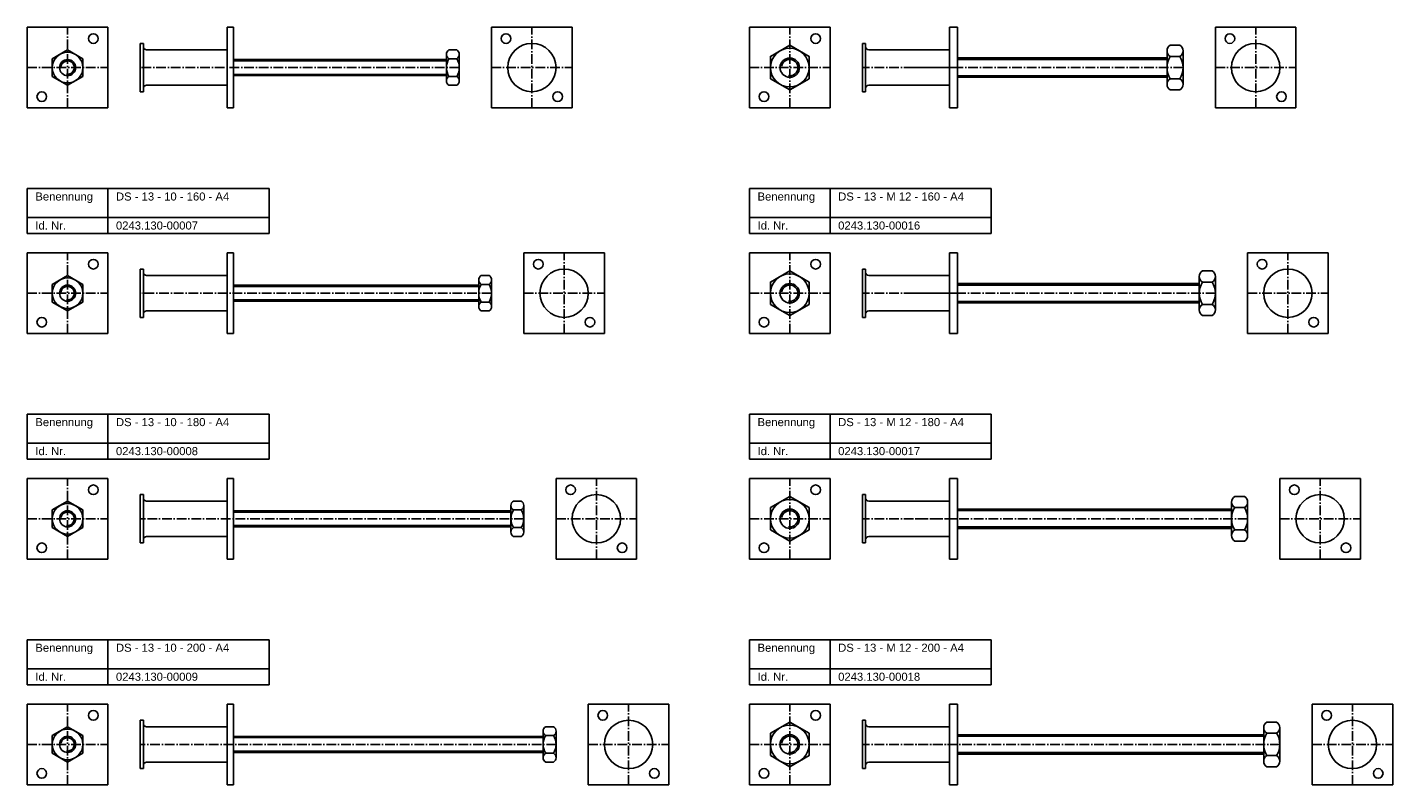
# Model space of a CAD drawing. Header units: millimetres. Extents: x 77 to 2545, y 1116 to 2936.
# Tile 1 of 8: x 77 to 924, y 1726 to 2196. Entities that reach past the tile are written whole.
import ezdxf

# ---------------------------------------------------------------- set-up
doc = ezdxf.new("R2010")
doc.units = ezdxf.units.MM
doc.header["$LTSCALE"] = 0.5
doc.linetypes.add('achse', pattern=[18, 12, -3, 0, -3])
doc.layers.add('HALFEN', color=2, linetype='CONTINUOUS')
doc.styles.add('ARIAL50', font='ARIAL.TTF', dxfattribs={"height": 5})

msp = doc.modelspace()

# ---------------------------------------------------------------- linework, layer by layer
at = {"layer": 'HALFEN'}
for p, q in [((77.25, 2196.25), (127.25, 2196.25)), ((77.25, 2146.25), (77.25, 2196.25)), ((127.25, 2196.25), (127.25, 2146.25)), ((201.25, 2196.25), (201.25, 2146.25)), ((205.25, 2196.25), (201.25, 2196.25)), ((205.25, 2146.25), (205.25, 2196.25)), ((365.25, 2196.25), (415.25, 2196.25)), ((365.25, 2146.25), (365.25, 2196.25)), ((415.25, 2196.25), (415.25, 2146.25)), ((525.25, 2196.25), (575.25, 2196.25)), ((525.25, 2146.25), (525.25, 2196.25)), ((575.25, 2196.25), (575.25, 2146.25)), ((649.25, 2196.25), (649.25, 2146.25)), ((654.25, 2196.25), (649.25, 2196.25)), ((654.25, 2146.25), (654.25, 2196.25)), ((814.25, 2146.25), (814.25, 2196.25)), ((814.25, 2196.25), (864.25, 2196.25)), ((864.25, 2196.25), (864.25, 2146.25)), ((147.25, 2186.25), (147.25, 2156.25)), ((147.25, 2186.25), (149.25, 2186.25)), ((149.25, 2186.25), (149.25, 2156.25)), ((595.25, 2186.25), (595.25, 2156.25)), ((595.25, 2186.25), (597.25, 2186.25)), ((597.25, 2186.25), (597.25, 2156.25)), ((102.25, 2182.22), (92.75, 2176.73)), ((111.75, 2176.73), (102.25, 2182.22)), ((201.25, 2182.25), (151.25, 2182.25)), ((337.25, 2163.02), (337.25, 2179.48)), ((343.67, 2182.22), (338.83, 2182.22)), ((345.25, 2163.02), (345.25, 2179.48)), ((649.25, 2182.25), (599.25, 2182.25)), ((784.25, 2177.25), (654.25, 2177.25)), ((784.25, 2160.86), (784.25, 2181.64)), ((792.25, 2185.11), (786.25, 2185.11)), ((792.25, 2178.18), (786.25, 2178.18)), ((794.25, 2160.86), (794.25, 2181.64)), ((92.75, 2176.73), (92.75, 2165.77)), ((111.75, 2165.77), (111.75, 2176.73)), ((337.25, 2176.25), (205.25, 2176.25)), ((337.25, 2175.44), (205.25, 2175.44)), ((343.67, 2176.73), (338.83, 2176.73)), ((784.25, 2176.3), (654.25, 2176.3)), ((92.75, 2165.77), (102.25, 2160.28)), ((102.25, 2160.28), (111.75, 2165.77)), ((201.25, 2160.25), (151.25, 2160.25)), ((337.25, 2167.06), (205.25, 2167.06)), ((337.25, 2166.25), (205.25, 2166.25)), ((343.67, 2165.77), (338.83, 2165.77)), ((343.67, 2160.28), (338.83, 2160.28)), ((649.25, 2160.25), (599.25, 2160.25)), ((784.25, 2166.2), (654.25, 2166.2)), ((784.25, 2165.25), (654.25, 2165.25)), ((792.25, 2164.32), (786.25, 2164.32)), ((147.25, 2156.25), (149.25, 2156.25)), ((595.25, 2156.25), (597.25, 2156.25)), ((792.25, 2157.39), (786.25, 2157.39)), ((127.25, 2146.25), (77.25, 2146.25)), ((205.25, 2146.25), (201.25, 2146.25)), ((415.25, 2146.25), (365.25, 2146.25)), ((575.25, 2146.25), (525.25, 2146.25)), ((654.25, 2146.25), (649.25, 2146.25)), ((864.25, 2146.25), (814.25, 2146.25)), ((77.25, 2096.25), (227.25, 2096.25)), ((77.25, 2068.25), (77.25, 2096.25)), ((127.25, 2068.25), (127.25, 2096.25)), ((227.25, 2068.25), (227.25, 2096.25)), ((525.25, 2096.25), (675.25, 2096.25)), ((525.25, 2068.25), (525.25, 2096.25)), ((575.25, 2068.25), (575.25, 2096.25)), ((675.25, 2068.25), (675.25, 2096.25)), ((77.25, 2078.25), (227.25, 2078.25)), ((525.25, 2078.25), (675.25, 2078.25)), ((77.25, 2068.25), (227.25, 2068.25)), ((525.25, 2068.25), (675.25, 2068.25)), ((77.25, 2056.25), (127.25, 2056.25)), ((77.25, 2006.25), (77.25, 2056.25)), ((127.25, 2056.25), (127.25, 2006.25)), ((201.25, 2056.25), (201.25, 2006.25)), ((205.25, 2056.25), (201.25, 2056.25)), ((205.25, 2006.25), (205.25, 2056.25)), ((385.25, 2006.25), (385.25, 2056.25)), ((385.25, 2056.25), (435.25, 2056.25)), ((435.25, 2056.25), (435.25, 2006.25)), ((525.25, 2056.25), (575.25, 2056.25)), ((525.25, 2006.25), (525.25, 2056.25)), ((575.25, 2056.25), (575.25, 2006.25)), ((649.25, 2056.25), (649.25, 2006.25)), ((654.25, 2056.25), (649.25, 2056.25)), ((654.25, 2006.25), (654.25, 2056.25)), ((834.25, 2056.25), (884.25, 2056.25)), ((834.25, 2006.25), (834.25, 2056.25)), ((884.25, 2056.25), (884.25, 2006.25)), ((102.25, 2042.22), (92.75, 2036.73)), ((111.75, 2036.73), (102.25, 2042.22)), ((147.25, 2046.25), (147.25, 2016.25)), ((147.25, 2046.25), (149.25, 2046.25)), ((149.25, 2046.25), (149.25, 2016.25)), ((201.25, 2042.25), (151.25, 2042.25)), ((363.67, 2042.22), (358.83, 2042.22)), ((595.25, 2046.25), (595.25, 2016.25)), ((595.25, 2046.25), (597.25, 2046.25)), ((597.25, 2046.25), (597.25, 2016.25)), ((649.25, 2042.25), (599.25, 2042.25)), ((804.25, 2020.86), (804.25, 2041.64)), ((812.25, 2045.11), (806.25, 2045.11)), ((814.25, 2020.86), (814.25, 2041.64)), ((92.75, 2036.73), (92.75, 2025.77)), ((111.75, 2025.77), (111.75, 2036.73)), ((357.25, 2036.25), (205.25, 2036.25)), ((357.25, 2035.44), (205.25, 2035.44)), ((357.25, 2023.02), (357.25, 2039.48)), ((363.67, 2036.73), (358.83, 2036.73)), ((365.25, 2023.02), (365.25, 2039.48)), ((804.25, 2037.25), (654.25, 2037.25)), ((804.25, 2036.3), (654.25, 2036.3)), ((812.25, 2038.18), (806.25, 2038.18)), ((92.75, 2025.77), (102.25, 2020.28)), ((102.25, 2020.28), (111.75, 2025.77)), ((357.25, 2027.06), (205.25, 2027.06)), ((357.25, 2026.25), (205.25, 2026.25)), ((363.67, 2025.77), (358.83, 2025.77)), ((804.25, 2026.2), (654.25, 2026.2)), ((804.25, 2025.25), (654.25, 2025.25)), ((147.25, 2016.25), (149.25, 2016.25)), ((201.25, 2020.25), (151.25, 2020.25)), ((363.67, 2020.28), (358.83, 2020.28)), ((595.25, 2016.25), (597.25, 2016.25)), ((649.25, 2020.25), (599.25, 2020.25)), ((812.25, 2024.32), (806.25, 2024.32)), ((812.25, 2017.39), (806.25, 2017.39)), ((127.25, 2006.25), (77.25, 2006.25)), ((205.25, 2006.25), (201.25, 2006.25)), ((435.25, 2006.25), (385.25, 2006.25)), ((575.25, 2006.25), (525.25, 2006.25)), ((654.25, 2006.25), (649.25, 2006.25)), ((884.25, 2006.25), (834.25, 2006.25)), ((77.25, 1956.25), (227.25, 1956.25)), ((77.25, 1928.25), (77.25, 1956.25)), ((127.25, 1928.25), (127.25, 1956.25)), ((227.25, 1928.25), (227.25, 1956.25)), ((525.25, 1956.25), (675.25, 1956.25)), ((525.25, 1928.25), (525.25, 1956.25)), ((575.25, 1928.25), (575.25, 1956.25)), ((675.25, 1928.25), (675.25, 1956.25)), ((77.25, 1938.25), (227.25, 1938.25)), ((525.25, 1938.25), (675.25, 1938.25)), ((77.25, 1928.25), (227.25, 1928.25)), ((525.25, 1928.25), (675.25, 1928.25)), ((77.25, 1916.25), (127.25, 1916.25)), ((77.25, 1866.25), (77.25, 1916.25)), ((127.25, 1916.25), (127.25, 1866.25)), ((201.25, 1916.25), (201.25, 1866.25)), ((205.25, 1916.25), (201.25, 1916.25)), ((205.25, 1866.25), (205.25, 1916.25)), ((405.25, 1916.25), (455.25, 1916.25)), ((405.25, 1866.25), (405.25, 1916.25)), ((455.25, 1916.25), (455.25, 1866.25)), ((525.25, 1916.25), (575.25, 1916.25)), ((525.25, 1866.25), (525.25, 1916.25)), ((575.25, 1916.25), (575.25, 1866.25)), ((649.25, 1916.25), (649.25, 1866.25)), ((654.25, 1916.25), (649.25, 1916.25)), ((654.25, 1866.25), (654.25, 1916.25)), ((854.25, 1916.25), (904.25, 1916.25)), ((854.25, 1866.25), (854.25, 1916.25)), ((904.25, 1916.25), (904.25, 1866.25)), ((147.25, 1906.25), (149.25, 1906.25)), ((147.25, 1906.25), (147.25, 1876.25)), ((149.25, 1906.25), (149.25, 1876.25)), ((595.25, 1906.25), (597.25, 1906.25)), ((595.25, 1906.25), (595.25, 1876.25)), ((597.25, 1906.25), (597.25, 1876.25)), ((102.25, 1902.22), (92.75, 1896.73)), ((111.75, 1896.73), (102.25, 1902.22)), ((201.25, 1902.25), (151.25, 1902.25)), ((377.25, 1883.02), (377.25, 1899.48)), ((383.67, 1902.22), (378.83, 1902.22)), ((385.25, 1883.02), (385.25, 1899.48)), ((649.25, 1902.25), (599.25, 1902.25)), ((824.25, 1880.86), (824.25, 1901.64)), ((832.25, 1905.11), (826.25, 1905.11)), ((832.25, 1898.18), (826.25, 1898.18)), ((834.25, 1880.86), (834.25, 1901.64)), ((92.75, 1896.73), (92.75, 1885.77)), ((111.75, 1885.77), (111.75, 1896.73)), ((377.25, 1896.25), (205.25, 1896.25)), ((377.25, 1895.44), (205.25, 1895.44)), ((383.67, 1896.73), (378.83, 1896.73)), ((824.25, 1897.25), (654.25, 1897.25)), ((824.25, 1896.3), (654.25, 1896.3)), ((92.75, 1885.77), (102.25, 1880.28)), ((102.25, 1880.28), (111.75, 1885.77)), ((377.25, 1887.06), (205.25, 1887.06)), ((377.25, 1886.25), (205.25, 1886.25)), ((383.67, 1885.77), (378.83, 1885.77)), ((824.25, 1886.2), (654.25, 1886.2)), ((824.25, 1885.25), (654.25, 1885.25)), ((832.25, 1884.32), (826.25, 1884.32)), ((147.25, 1876.25), (149.25, 1876.25)), ((201.25, 1880.25), (151.25, 1880.25)), ((383.67, 1880.28), (378.83, 1880.28)), ((595.25, 1876.25), (597.25, 1876.25)), ((649.25, 1880.25), (599.25, 1880.25)), ((832.25, 1877.39), (826.25, 1877.39)), ((127.25, 1866.25), (77.25, 1866.25)), ((205.25, 1866.25), (201.25, 1866.25)), ((455.25, 1866.25), (405.25, 1866.25)), ((575.25, 1866.25), (525.25, 1866.25)), ((654.25, 1866.25), (649.25, 1866.25)), ((904.25, 1866.25), (854.25, 1866.25)), ((77.25, 1816.25), (227.25, 1816.25)), ((77.25, 1788.25), (77.25, 1816.25)), ((127.25, 1788.25), (127.25, 1816.25)), ((227.25, 1788.25), (227.25, 1816.25)), ((525.25, 1816.25), (675.25, 1816.25)), ((525.25, 1788.25), (525.25, 1816.25)), ((575.25, 1788.25), (575.25, 1816.25)), ((675.25, 1788.25), (675.25, 1816.25)), ((77.25, 1798.25), (227.25, 1798.25)), ((525.25, 1798.25), (675.25, 1798.25)), ((77.25, 1788.25), (227.25, 1788.25)), ((525.25, 1788.25), (675.25, 1788.25)), ((77.25, 1776.25), (127.25, 1776.25)), ((77.25, 1726.25), (77.25, 1776.25)), ((127.25, 1776.25), (127.25, 1726.25)), ((201.25, 1776.25), (201.25, 1726.25)), ((205.25, 1776.25), (201.25, 1776.25)), ((205.25, 1726.25), (205.25, 1776.25)), ((425.25, 1776.25), (475.25, 1776.25)), ((425.25, 1726.25), (425.25, 1776.25)), ((475.25, 1776.25), (475.25, 1726.25)), ((525.25, 1776.25), (575.25, 1776.25)), ((525.25, 1726.25), (525.25, 1776.25)), ((575.25, 1776.25), (575.25, 1726.25)), ((649.25, 1776.25), (649.25, 1726.25)), ((654.25, 1776.25), (649.25, 1776.25)), ((654.25, 1726.25), (654.25, 1776.25)), ((874.25, 1776.25), (924.25, 1776.25)), ((874.25, 1726.25), (874.25, 1776.25)), ((924.25, 1776.25), (924.25, 1726.25)), ((102.25, 1762.22), (92.75, 1756.73)), ((111.75, 1756.73), (102.25, 1762.22)), ((147.25, 1766.25), (147.25, 1736.25)), ((147.25, 1766.25), (149.25, 1766.25)), ((149.25, 1766.25), (149.25, 1736.25)), ((201.25, 1762.25), (151.25, 1762.25)), ((403.67, 1762.22), (398.83, 1762.22)), ((595.25, 1766.25), (595.25, 1736.25)), ((595.25, 1766.25), (597.25, 1766.25)), ((597.25, 1766.25), (597.25, 1736.25)), ((649.25, 1762.25), (599.25, 1762.25)), ((852.25, 1765.11), (846.25, 1765.11)), ((92.75, 1756.73), (92.75, 1745.77)), ((111.75, 1745.77), (111.75, 1756.73)), ((397.25, 1756.25), (205.25, 1756.25)), ((397.25, 1755.44), (205.25, 1755.44)), ((397.25, 1743.02), (397.25, 1759.48)), ((403.67, 1756.73), (398.83, 1756.73)), ((405.25, 1743.02), (405.25, 1759.48)), ((844.25, 1757.25), (654.25, 1757.25)), ((844.25, 1756.3), (654.25, 1756.3)), ((844.25, 1740.86), (844.25, 1761.64)), ((852.25, 1758.18), (846.25, 1758.18)), ((854.25, 1740.86), (854.25, 1761.64)), ((92.75, 1745.77), (102.25, 1740.28)), ((102.25, 1740.28), (111.75, 1745.77)), ((397.25, 1747.06), (205.25, 1747.06)), ((397.25, 1746.25), (205.25, 1746.25)), ((403.67, 1745.77), (398.83, 1745.77)), ((844.25, 1746.2), (654.25, 1746.2)), ((844.25, 1745.25), (654.25, 1745.25)), ((201.25, 1740.25), (151.25, 1740.25)), ((403.67, 1740.28), (398.83, 1740.28)), ((649.25, 1740.25), (599.25, 1740.25)), ((852.25, 1744.32), (846.25, 1744.32)), ((852.25, 1737.39), (846.25, 1737.39)), ((147.25, 1736.25), (149.25, 1736.25)), ((595.25, 1736.25), (597.25, 1736.25)), ((127.25, 1726.25), (77.25, 1726.25)), ((205.25, 1726.25), (201.25, 1726.25)), ((475.25, 1726.25), (425.25, 1726.25)), ((575.25, 1726.25), (525.25, 1726.25)), ((654.25, 1726.25), (649.25, 1726.25)), ((924.25, 1726.25), (874.25, 1726.25))]:
    msp.add_line(p, q, dxfattribs=at)
at = {"layer": 'HALFEN', "color": 1, "linetype": 'achse'}
for p, q in [((102.25, 2146.25), (102.25, 2196.25)), ((390.25, 2146.25), (390.25, 2196.25)), ((550.25, 2146.25), (550.25, 2196.25)), ((839.25, 2146.25), (839.25, 2196.25)), ((77.25, 2171.25), (127.25, 2171.25)), ((345.25, 2171.25), (147.25, 2171.25)), ((365.25, 2171.25), (415.25, 2171.25)), ((525.25, 2171.25), (575.25, 2171.25)), ((654.25, 2171.25), (595.25, 2171.25)), ((794.25, 2171.25), (622.25, 2171.25)), ((814.25, 2171.25), (864.25, 2171.25)), ((102.25, 2006.25), (102.25, 2056.25)), ((410.25, 2006.25), (410.25, 2056.25)), ((550.25, 2006.25), (550.25, 2056.25)), ((859.25, 2006.25), (859.25, 2056.25)), ((77.25, 2031.25), (127.25, 2031.25)), ((365.25, 2031.25), (147.25, 2031.25)), ((385.25, 2031.25), (435.25, 2031.25)), ((525.25, 2031.25), (575.25, 2031.25)), ((654.25, 2031.25), (595.25, 2031.25)), ((814.25, 2031.25), (622.25, 2031.25)), ((834.25, 2031.25), (884.25, 2031.25)), ((102.25, 1866.25), (102.25, 1916.25)), ((430.25, 1866.25), (430.25, 1916.25)), ((550.25, 1866.25), (550.25, 1916.25)), ((879.25, 1866.25), (879.25, 1916.25)), ((77.25, 1891.25), (127.25, 1891.25)), ((385.25, 1891.25), (147.25, 1891.25)), ((405.25, 1891.25), (455.25, 1891.25)), ((525.25, 1891.25), (575.25, 1891.25)), ((654.25, 1891.25), (595.25, 1891.25)), ((834.25, 1891.25), (622.25, 1891.25)), ((854.25, 1891.25), (904.25, 1891.25)), ((102.25, 1726.25), (102.25, 1776.25)), ((450.25, 1726.25), (450.25, 1776.25)), ((550.25, 1726.25), (550.25, 1776.25)), ((899.25, 1726.25), (899.25, 1776.25)), ((77.25, 1751.25), (127.25, 1751.25)), ((405.25, 1751.25), (147.25, 1751.25)), ((425.25, 1751.25), (475.25, 1751.25)), ((525.25, 1751.25), (575.25, 1751.25)), ((654.25, 1751.25), (595.25, 1751.25)), ((854.25, 1751.25), (622.25, 1751.25)), ((874.25, 1751.25), (924.25, 1751.25))]:
    msp.add_line(p, q, dxfattribs=at)
at = {"layer": 'HALFEN'}
for points in [[(538.25, 2164.32), (550.25, 2157.39), (562.25, 2164.32), (562.25, 2178.18), (550.25, 2185.11), (538.25, 2178.18)], [(538.25, 2024.32), (550.25, 2017.39), (562.25, 2024.32), (562.25, 2038.18), (550.25, 2045.11), (538.25, 2038.18)], [(538.25, 1884.32), (550.25, 1877.39), (562.25, 1884.32), (562.25, 1898.18), (550.25, 1905.11), (538.25, 1898.18)], [(538.25, 1744.32), (550.25, 1737.39), (562.25, 1744.32), (562.25, 1758.18), (550.25, 1765.11), (538.25, 1758.18)]]:
    msp.add_lwpolyline(points, close=True, dxfattribs=at)
for centre, radius in [((118.25, 2189.25, 7), 3), ((374.25, 2189.25, 7), 3), ((390.25, 2171.25), 15), ((566.25, 2189.25, 7), 3), ((823.25, 2189.25, 7), 3), ((839.25, 2171.25), 15), ((102.25, 2171.25), 9.5), ((550.25, 2171.25), 12), ((550.25, 2171.25), 6), ((102.25, 2171.25), 5), ((86.25, 2153.25), 3), ((406.25, 2153.25), 3), ((534.25, 2153.25), 3), ((855.25, 2153.25), 3), ((118.25, 2049.25, 7), 3), ((394.25, 2049.25, 7), 3), ((566.25, 2049.25, 7), 3), ((843.25, 2049.25, 7), 3), ((410.25, 2031.25), 15), ((550.25, 2031.25), 12), ((859.25, 2031.25), 15), ((102.25, 2031.25), 9.5), ((102.25, 2031.25), 5), ((550.25, 2031.25), 6), ((86.25, 2013.25), 3), ((426.25, 2013.25), 3), ((534.25, 2013.25), 3), ((875.25, 2013.25), 3), ((118.25, 1909.25, 7), 3), ((414.25, 1909.25, 7), 3), ((430.25, 1891.25), 15), ((566.25, 1909.25, 7), 3), ((863.25, 1909.25, 7), 3), ((879.25, 1891.25), 15), ((102.25, 1891.25), 9.5), ((550.25, 1891.25), 12), ((102.25, 1891.25), 5), ((550.25, 1891.25), 6), ((86.25, 1873.25), 3), ((446.25, 1873.25), 3), ((534.25, 1873.25), 3), ((895.25, 1873.25), 3), ((118.25, 1769.25, 7), 3), ((434.25, 1769.25, 7), 3), ((566.25, 1769.25, 7), 3), ((883.25, 1769.25, 7), 3), ((450.25, 1751.25), 15), ((550.25, 1751.25), 12), ((899.25, 1751.25), 15), ((102.25, 1751.25), 9.5), ((102.25, 1751.25), 5), ((550.25, 1751.25), 6), ((86.25, 1733.25), 3), ((466.25, 1733.25), 3), ((534.25, 1733.25), 3), ((915.25, 1733.25), 3)]:
    msp.add_circle(centre, radius, dxfattribs=at)
for centre, radius, start, end in [((151.25, 2184.25), 2, 180, 270), ((340.42, 2179.48), 3.17, 120, 240), ((342.08, 2179.48), 3.17, 300, 60), ((599.25, 2184.25), 2, 180, 270), ((788.25, 2181.64), 4, 120, 240), ((797.25, 2171.25), 13, 147.79577, 212.20423), ((786.25, 2178.18), 1.0725e-12, 122.00538, 62.00538), ((790.25, 2181.64), 4, 300, 60), ((781.25, 2171.25), 13, 327.79577, 32.20423), ((792.25, 2178.18), 1.0725e-12, 117.99462, 57.99462), ((347.54, 2171.25), 10.29, 147.79577, 212.20423), ((334.96, 2171.25), 10.29, 327.79577, 32.20423), ((151.25, 2158.25), 2, 90, 180), ((340.42, 2163.02), 3.17, 120, 240), ((342.08, 2163.02), 3.17, 300, 60), ((599.25, 2158.25), 2, 90, 180), ((788.25, 2160.86), 4, 120, 240), ((790.25, 2160.86), 4, 300, 60), ((151.25, 2044.25), 2, 180, 270), ((360.42, 2039.48), 3.17, 120, 240), ((362.08, 2039.48), 3.17, 300, 60), ((599.25, 2044.25), 2, 180, 270), ((808.25, 2041.64), 4, 120, 240), ((810.25, 2041.64), 4, 300, 60), ((367.54, 2031.25), 10.29, 147.79577, 212.20423), ((354.96, 2031.25), 10.29, 327.79577, 32.20423), ((817.25, 2031.25), 13, 147.79577, 212.20423), ((806.25, 2038.18), 1.0725e-12, 122.00538, 62.00538), ((801.25, 2031.25), 13, 327.79577, 32.20423), ((812.25, 2038.18), 1.0725e-12, 117.99462, 57.99462), ((360.42, 2023.02), 3.17, 120, 240), ((362.08, 2023.02), 3.17, 300, 60), ((151.25, 2018.25), 2, 90, 180), ((599.25, 2018.25), 2, 90, 180), ((808.25, 2020.86), 4, 120, 240), ((810.25, 2020.86), 4, 300, 60), ((151.25, 1904.25), 2, 180, 270), ((380.42, 1899.48), 3.17, 120, 240), ((382.08, 1899.48), 3.17, 300, 60), ((599.25, 1904.25), 2, 180, 270), ((828.25, 1901.64), 4, 120, 240), ((837.25, 1891.25), 13, 147.79577, 212.20423), ((826.25, 1898.18), 1.0725e-12, 122.00538, 62.00538), ((830.25, 1901.64), 4, 300, 60), ((832.25, 1898.18), 1.0725e-12, 117.99462, 57.99462), ((821.25, 1891.25), 13, 327.79577, 32.20423), ((387.54, 1891.25), 10.29, 147.79577, 212.20423), ((374.96, 1891.25), 10.29, 327.79577, 32.20423), ((380.42, 1883.02), 3.17, 120, 240), ((382.08, 1883.02), 3.17, 300, 60), ((828.25, 1880.86), 4, 120, 240), ((830.25, 1880.86), 4, 300, 60), ((151.25, 1878.25), 2, 90, 180), ((599.25, 1878.25), 2, 90, 180), ((151.25, 1764.25), 2, 180, 270), ((400.42, 1759.48), 3.17, 120, 240), ((402.08, 1759.48), 3.17, 300, 60), ((599.25, 1764.25), 2, 180, 270), ((848.25, 1761.64), 4, 120, 240), ((850.25, 1761.64), 4, 300, 60), ((407.54, 1751.25), 10.29, 147.79577, 212.20423), ((394.96, 1751.25), 10.29, 327.79577, 32.20423), ((857.25, 1751.25), 13, 147.79577, 212.20423), ((846.25, 1758.18), 1.0725e-12, 122.00538, 62.00538), ((841.25, 1751.25), 13, 327.79577, 32.20423), ((852.25, 1758.18), 1.0725e-12, 117.99462, 57.99462), ((400.42, 1743.02), 3.17, 120, 240), ((402.08, 1743.02), 3.17, 300, 60), ((151.25, 1738.25), 2, 90, 180), ((599.25, 1738.25), 2, 90, 180), ((848.25, 1740.86), 4, 120, 240), ((850.25, 1740.86), 4, 300, 60)]:
    msp.add_arc(centre, radius, start, end, dxfattribs=at)
at = {"layer": 'HALFEN', "color": 1}
for centre, radius in [((102.25, 2171.25), 4.19), ((550.25, 2171.25), 5.05), ((102.25, 2031.25), 4.19), ((550.25, 2031.25), 5.05), ((102.25, 1891.25), 4.19), ((550.25, 1891.25), 5.05), ((102.25, 1751.25), 4.19), ((550.25, 1751.25), 5.05)]:
    msp.add_arc(centre, radius, 260, 170, dxfattribs=at)

# ---------------------------------------------------------------- texts
at = {"layer": 'HALFEN', "style": 'ARIAL50'}
for s, p in [('Benennung', (82.25, 2088.75)), ('DS - 13 - 10 - 160 - A4', (132.25, 2088.75)), ('Benennung', (530.25, 2088.75)), ('DS - 13 - M 12 - 160 - A4', (580.25, 2088.75)), ('Id. Nr.', (82.25, 2070.75)), ('0243.130-00007', (132.25, 2070.75)), ('Id. Nr.', (530.25, 2070.75)), ('0243.130-00016', (580.25, 2070.75)), ('Benennung', (82.25, 1948.75)), ('DS - 13 - 10 - 180 - A4', (132.25, 1948.75)), ('Benennung', (530.25, 1948.75)), ('DS - 13 - M 12 - 180 - A4', (580.25, 1948.75)), ('Id. Nr.', (82.25, 1930.75)), ('0243.130-00008', (132.25, 1930.75)), ('Id. Nr.', (530.25, 1930.75)), ('0243.130-00017', (580.25, 1930.75)), ('Benennung', (82.25, 1808.75)), ('DS - 13 - 10 - 200 - A4', (132.25, 1808.75)), ('Benennung', (530.25, 1808.75)), ('DS - 13 - M 12 - 200 - A4', (580.25, 1808.75)), ('Id. Nr.', (82.25, 1790.75)), ('0243.130-00009', (132.25, 1790.75)), ('Id. Nr.', (530.25, 1790.75)), ('0243.130-00018', (580.25, 1790.75))]:
    msp.add_text(s, height=5, dxfattribs=at).set_placement(p)

doc.saveas('drawing.dxf')
